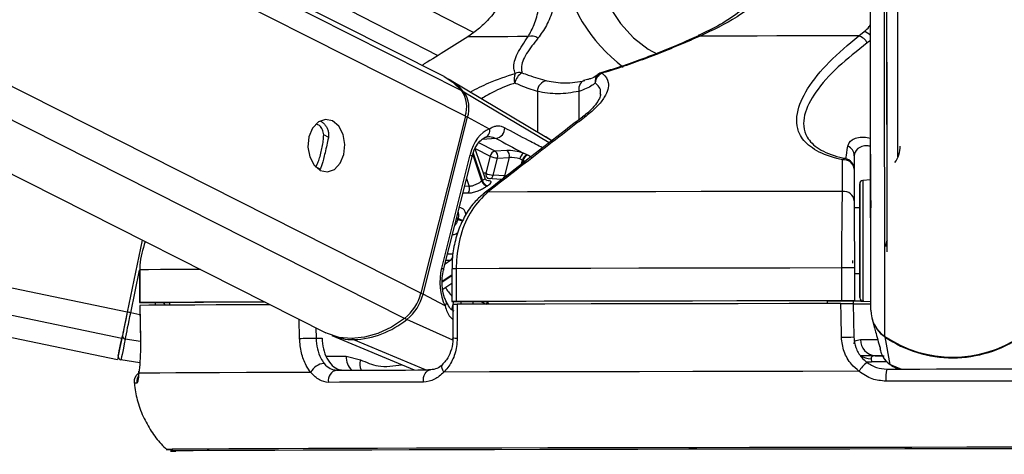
# Model space of a CAD drawing. Header units: millimetres. Extents: x 20 to 22981, y 40 to 19992.
# Tile 60 of 143: x 9338 to 9518, y 6420 to 6500. Entities that reach past the tile are written whole.
import ezdxf

# ---------------------------------------------------------------- set-up
doc = ezdxf.new("R2010")
doc.units = ezdxf.units.MM
doc.header["$LTSCALE"] = 2
doc.layers.add('COMPONENT_GEOMETRY', color=7, linetype='Continuous')
doc.styles.add('SLDTEXTSTYLE0', font='TXT', dxfattribs={"width": 0.75})
doc.dimstyles.new('SLDDIMSTYLE0', dxfattribs={"dimtxt": 100, "dimasz": 6.604, "dimexe": 0, "dimexo": 0.0625, "dimgap": 25, "dimtad": 0, "dimtih": 1, "dimtoh": 1, "dimdec": 0, "dimrnd": 1e-09, "dimzin": 12, "dimdsep": 46, "dimtxsty": 'SLDTEXTSTYLE0', "dimsah": 1, "dimcen": 0.09, "dimadec": 0, "dimazin": 3, "dimtfac": 1, "dimtdec": 0, "dimtofl": 0, "dimtmove": 0, "dimatfit": 3, "dimfxl": 1, "dimfrac": 2, "dimtolj": 1, "dimtzin": 12, "dimarcsym": 0})

# ---------------------------------------------------------------- blocks, each defined once
blk = doc.blocks.new('_D_5')
at = {"layer": 'COMPONENT_GEOMETRY', "color": 7}
for p, q in [((10396.87, 6612.47), (10396.87, 4529.82)), ((10196.8, 4509.51), (10166.33, 4509.51)), ((10166.33, 4509.51), (10166.33, 4350.76)), ((10596.94, 4509.51), (10627.41, 4509.51)), ((10627.41, 4509.51), (10627.41, 4350.76)), ((10166.33, 4350.76), (10196.8, 4350.76)), ((10627.41, 4350.76), (10596.94, 4350.76)), ((10396.87, 2118.49), (10396.87, 4201.14)), ((6979.83, 2118.49), (10403.22, 2118.49))]:
    blk.add_line(p, q, dxfattribs=at)
for points in [[(10396.87, 6612.47), (10395.85, 6605.86), (10397.88, 6605.86)], [(10396.87, 2118.49), (10397.88, 2125.1), (10395.85, 2125.1)]]:
    blk.add_solid(points, dxfattribs=at)
at = {"layer": 'COMPONENT_GEOMETRY', "color": 7, "char_height": 100, "attachment_point": 1, "style": 'SLDTEXTSTYLE0'}
for s, insert in [('7\'4.46"', (10196.8, 4479.66)), ('2247mm', (10124.09, 4330.05))]:
    blk.add_mtext(s, dxfattribs=dict(at, insert=insert))

msp = doc.modelspace()

# ---------------------------------------------------------------- linework, layer by layer
at = {"color": 7, "linetype": 'Continuous', "lineweight": 25}
for p, q in [((8513.58, 6612.47), (9355.99, 6437.49)), ((9057.09, 6612.47), (9394.08, 6442.36)), ((9415.7, 6489.2), (9171.49, 6612.47)), ((9182.22, 6612.47), (9414.56, 6493.07)), ((9493.63, 6480.13), (9493.46, 6603.42)), ((9496.66, 6457.15), (9496.48, 6586.14)), ((9496.63, 6480.15), (9496.48, 6586.14)), ((9498.63, 6474.52), (9498.49, 6582.48)), ((9421.11, 6497.24), (9419.99, 6496.46)), ((9462.16, 6496.68), (9462.15, 6496.68)), ((9491.45, 6496.65), (9492.43, 6497.43)), ((9434.16, 6478.22), (9416.69, 6488.63)), ((9441.86, 6488.65), (9441.18, 6488.46)), ((9419.56, 6481.98), (9411.43, 6449.63)), ((9411.83, 6449.42), (9419.96, 6481.77)), ((9423.97, 6479.62), (9419.96, 6481.77)), ((9493.67, 6446.52), (9493.63, 6480.13)), ((9423.16, 6470.61), (9421.35, 6476.01)), ((9427.15, 6475.7), (9425, 6475.6)), ((9430.86, 6474.9), (9430.16, 6475.21)), ((9420.41, 6474.93), (9415.21, 6454.21)), ((9415.57, 6453.85), (9420.78, 6474.56)), ((9424.1, 6474.66), (9423.31, 6471.53)), ((9424.64, 6471.2), (9425.43, 6474.32)), ((9425.43, 6474.32), (9427.58, 6474.42)), ((9427.58, 6474.42), (9426.73, 6471.04)), ((9429.53, 6474.15), (9430.02, 6473.96)), ((9490.63, 6474.75), (9490.65, 6465.2)), ((9490.64, 6472.25), (9490.64, 6466.46)), ((9426.21, 6470.39), (9423.52, 6470.58)), ((9426.73, 6471.04), (9424.64, 6471.2)), ((9493.64, 6470.31), (9492.21, 6470.23)), ((9491.65, 6465.2), (9490.65, 6465.2)), ((9490.65, 6465.2), (9490.65, 6465.2)), ((9360.52, 6459.31), (9357.78, 6446.15)), ((9360.52, 6459.31), (9357.78, 6446.15)), ((9360.02, 6453.88), (9360.03, 6447.88)), ((9360.02, 6453.88), (9360.04, 6453.88)), ((9360.04, 6453.88), (9360.05, 6447.88)), ((9417.11, 6454.09), (9417.12, 6448.09)), ((9417.11, 6454.09), (9417.11, 6454.09)), ((9417.9, 6454.09), (9417.91, 6448.09)), ((9488.4, 6448.23), (9488.39, 6454.23)), ((9490.66, 6454.23), (9490.67, 6448.23)), ((9490.66, 6453.2), (9491.66, 6453.2)), ((9415.42, 6450.33), (9417.12, 6451.47)), ((9415.85, 6447.27), (9411.83, 6449.42)), ((9417.71, 6448.09), (9423.7, 6448.09)), ((9423.7, 6448.1), (9423.71, 6447.6)), ((9485.67, 6448.2), (9490.67, 6448.21)), ((9485.67, 6448.21), (9485.67, 6447.72)), ((9490.45, 6448.21), (9490.46, 6447.71)), ((9490.67, 6448.19), (9490.45, 6448.19)), ((9490.67, 6448.21), (9490.67, 6448.23)), ((9490.67, 6448.21), (9490.67, 6448.19)), ((9490.67, 6448.21), (9490.67, 6448.18)), ((9490.67, 6448.18), (9490.67, 6448.19)), ((9492.24, 6448.17), (9493.67, 6448.1)), ((9360.06, 6447.38), (9360.16, 6441.21)), ((9360.09, 6447.38), (9360.08, 6447.38)), ((9362.03, 6447.88), (9365.51, 6447.88)), ((9365.51, 6447.89), (9365.51, 6447.42)), ((9417.29, 6447.59), (9417.29, 6441.45)), ((9423.71, 6447.6), (9422.51, 6447.6)), ((9490.46, 6447.73), (9490.58, 6441.62)), ((9493.89, 6444.93), (9494.34, 6443.26)), ((9494.34, 6443.26), (9494.53, 6442.57)), ((9360.18, 6441.21), (9360.16, 6441.21)), ((9392.27, 6441.41), (9393.37, 6441.41)), ((9395.13, 6441.9), (9410.21, 6435.57)), ((9417.29, 6441.45), (9417.29, 6441.45)), ((9497.19, 6436.57), (9496.27, 6441.6)), ((9495.25, 6439.89), (9495.27, 6439.82)), ((9495.33, 6439.49), (9495.43, 6439.11)), ((9360.07, 6436.87), (9356.61, 6437.4)), ((9397.76, 6438.07), (9400.39, 6437.43)), ((9493.75, 6437.63), (9493.82, 6437.04)), ((9494.49, 6438.18), (9496.09, 6438.18)), ((9497.42, 6436.46), (9497.84, 6436.15))]:
    msp.add_line(p, q, dxfattribs=at)
at = {"color": 8, "linetype": 'Continuous', "lineweight": 25}
for p, q in [((9356.78, 6441.33), (8532.84, 6612.47)), ((9357.78, 6446.15), (8557.07, 6612.47)), ((9408.45, 6444.99), (9076.67, 6612.47)), ((9411.43, 6449.63), (9088.85, 6612.47)), ((9419.56, 6481.98), (9161.06, 6612.47)), ((9418.91, 6486.62), (9169.58, 6612.47)), ((9196.94, 6612.47), (9421.1, 6497.27)), ((9493.67, 6446.52), (9493.46, 6603.42)), ((9496.25, 6441.7), (9496.05, 6587.82)), ((9493.61, 6495.82), (9493.02, 6495.35)), ((9434.91, 6477.12), (9419.31, 6486.38)), ((9432.73, 6486.48), (9432.74, 6479.07)), ((9440.32, 6486.5), (9440.33, 6481.3)), ((9394.6, 6478.06), (9393.67, 6478.54)), ((9425, 6475.6), (9422.03, 6477.1)), ((9425.18, 6477.9), (9422.61, 6477.72)), ((9435.36, 6477.46), (9434.15, 6478.2)), ((9420.99, 6475.23), (9422.69, 6470.17)), ((9421.36, 6476.04), (9424.1, 6474.66)), ((9422.57, 6470.09), (9420.92, 6475.01)), ((9429.82, 6473.19), (9430.02, 6473.96)), ((9430.14, 6473.9), (9430, 6473.32)), ((9393, 6472.28), (9392.2, 6472.69)), ((9419.78, 6470.6), (9420.28, 6469.14)), ((9420.28, 6469.14), (9419.42, 6469.15)), ((9418.17, 6463.1), (9417.93, 6463.23)), ((9417.97, 6463.4), (9418.22, 6463.28)), ((9416.88, 6455.63), (9415.85, 6454.93)), ((9416.03, 6455.66), (9416.88, 6455.63)), ((9417.27, 6456.74), (9416.31, 6456.77)), ((9358.4, 6446.02), (9360.02, 6453.81)), ((9415.35, 6451.8), (9417.11, 6452.99)), ((9417.11, 6452.78), (9415.35, 6451.6)), ((9417.42, 6448.09), (9417.05, 6446.61)), ((9418.72, 6447.59), (9418.84, 6448.09)), ((9420.96, 6448.09), (9420.84, 6447.6)), ((9364.46, 6447.88), (9364.65, 6447.41)), ((9360.09, 6445.67), (9358.4, 6446.02)), ((9389.27, 6441.34), (9389.18, 6444.84)), ((9417.25, 6441.02), (9408.86, 6444.81)), ((9392.23, 6443.3), (9392.27, 6441.41)), ((9360.18, 6440.77), (9357.41, 6441.23)), ((9412.27, 6435.57), (9399.17, 6441.11)), ((9394.14, 6438.07), (9397.76, 6438.07)), ((9496.62, 6437.04), (9493.82, 6437.04)), ((9497.19, 6436.57), (9499.28, 6435.74)), ((9497.87, 6436.23), (9497.19, 6436.57)), ((9364.9, 6421.05), (9364.9, 6421.05))]:
    msp.add_line(p, q, dxfattribs=at)
at = {"color": 8, "linetype": 'Continuous', "lineweight": 25, "flags": 128}
for points in [[(9441.97, 6518), (9442.22, 6513.72), (9442.97, 6509.56), (9444.2, 6505.63), (9445.86, 6502.04), (9447.92, 6498.89), (9450.32, 6496.26), (9453, 6494.22), (9454.67, 6493.33)], [(9444.55, 6489.98), (9444.53, 6489.97), (9444.52, 6489.95), (9444.51, 6489.91), (9444.51, 6489.87), (9444.51, 6489.81)], [(9420.41, 6474.93), (9420.58, 6474.83), (9420.7, 6474.74), (9420.76, 6474.65), (9420.78, 6474.58), (9420.78, 6474.56)], [(9423.31, 6471.53), (9422.98, 6471.57), (9422.84, 6471.58)], [(9492.21, 6470.23), (9492.21, 6470.22), (9492.21, 6469.69), (9492.21, 6468.44), (9492.21, 6466.57), (9492.22, 6464.19), (9492.22, 6461.47)], [(9492.22, 6461.47), (9492.22, 6458.6), (9492.23, 6455.77), (9492.23, 6453.18), (9492.23, 6450.99), (9492.24, 6449.37), (9492.24, 6448.41), (9492.24, 6448.17)], [(9371.13, 6453.95), (9370.08, 6453.94), (9366.68, 6453.93), (9363.86, 6453.91), (9361.65, 6453.9), (9360.04, 6453.88)], [(9415.21, 6454.21), (9415.37, 6454.11), (9415.49, 6454.02), (9415.56, 6453.93), (9415.58, 6453.86), (9415.57, 6453.84)], [(9415.85, 6447.27), (9415.99, 6447.45), (9416.08, 6447.63), (9416.13, 6447.79), (9416.12, 6447.94), (9416.1, 6448.01)], [(9491.79, 6441.12), (9492.67, 6441.12), (9493.77, 6441.12), (9494.9, 6441.12)], [(9496.29, 6441.68), (9496.27, 6441.63), (9496.27, 6441.6)], [(9415.62, 6435.19), (9415.45, 6435.51), (9415.34, 6435.83), (9415.29, 6436.12), (9415.31, 6436.37), (9415.4, 6436.57), (9415.48, 6436.67)], [(9492.72, 6437.14), (9493.21, 6437.05), (9493.82, 6437.04)]]:
    msp.add_lwpolyline(points, dxfattribs=at)
at = {"color": 7, "linetype": 'Continuous', "lineweight": 25, "flags": 128}
for points in [[(9431.03, 6496.51), (9429.11, 6496.51), (9427.34, 6496.5), (9425.72, 6496.49), (9424.26, 6496.49), (9422.95, 6496.48), (9421.8, 6496.47), (9420.81, 6496.47), (9419.99, 6496.46)], [(9491.45, 6496.65), (9487.64, 6496.65), (9483.87, 6496.64), (9480.15, 6496.63), (9476.48, 6496.63), (9472.87, 6496.62), (9469.33, 6496.61), (9465.86, 6496.6), (9462.46, 6496.6)], [(9415.7, 6489.2), (9417.29, 6488.19), (9418.91, 6486.62)], [(9441.42, 6488.47), (9441.16, 6488.44), (9440.92, 6488.33), (9440.71, 6488.14), (9440.54, 6487.9), (9440.41, 6487.6), (9440.33, 6487.26), (9440.3, 6486.89), (9440.32, 6486.5)], [(9395.31, 6481.09), (9394, 6481.37), (9392.71, 6480.91), (9391.65, 6479.79), (9390.97, 6478.19), (9390.78, 6476.33), (9391.11, 6474.52), (9391.9, 6473.01), (9393.04, 6472.05), (9394.35, 6471.78), (9395.63, 6472.23), (9396.69, 6473.35), (9397.37, 6474.96), (9397.56, 6476.81), (9397.24, 6478.63), (9396.44, 6480.13), (9395.31, 6481.09)], [(9430.02, 6473.96), (9430.11, 6473.91), (9430.14, 6473.9)], [(9430.98, 6474.83), (9430.95, 6474.85), (9430.86, 6474.9)], [(9493.63, 6474.61), (9493.63, 6474.63), (9493.63, 6473.94), (9493.64, 6472.63), (9493.64, 6470.91), (9493.64, 6469.03), (9493.64, 6467.29), (9493.65, 6465.96), (9493.65, 6465.22), (9493.65, 6465.2), (9493.65, 6465.9), (9493.64, 6467.21), (9493.64, 6468.93), (9493.64, 6470.8), (9493.64, 6472.54), (9493.63, 6473.88), (9493.63, 6474.61)], [(9488.5, 6468.21), (9479.78, 6468.2), (9471.16, 6468.18), (9462.69, 6468.17), (9454.4, 6468.15), (9446.32, 6468.14), (9438.48, 6468.12), (9430.92, 6468.11), (9423.67, 6468.09)], [(9491.65, 6461.35), (9491.65, 6463.92), (9491.65, 6466.17), (9491.64, 6467.94), (9491.64, 6469.12), (9491.64, 6469.62), (9491.64, 6469.41), (9491.64, 6468.51), (9491.64, 6466.97), (9491.65, 6465.2)], [(9491.65, 6465.2), (9491.65, 6465.53), (9491.65, 6465.8), (9491.65, 6465.35), (9491.65, 6464.24), (9491.65, 6462.59), (9491.65, 6460.56)], [(9491.66, 6453.2), (9491.66, 6452.24), (9491.67, 6450.47), (9491.67, 6449.29), (9491.67, 6448.79), (9491.67, 6449), (9491.67, 6449.9), (9491.67, 6451.44), (9491.66, 6453.5), (9491.66, 6455.96), (9491.66, 6458.64), (9491.65, 6461.35)], [(9491.65, 6460.56), (9491.66, 6458.39), (9491.66, 6456.31), (9491.66, 6454.54), (9491.66, 6453.28), (9491.66, 6452.65), (9491.66, 6452.74), (9491.66, 6453.2)], [(9490.31, 6455.61), (9490.31, 6455.61), (9490.31, 6455.6), (9490.31, 6455.57), (9490.31, 6455.52), (9490.31, 6455.46), (9490.32, 6455.39), (9490.32, 6455.31), (9490.32, 6455.22), (9490.32, 6455.12)], [(9488.39, 6454.23), (9478.88, 6454.21), (9469.5, 6454.2), (9460.28, 6454.18), (9451.26, 6454.16), (9442.47, 6454.15), (9433.96, 6454.13), (9425.76, 6454.11), (9417.9, 6454.09)], [(9417.91, 6448.09), (9417.6, 6448.09), (9417.36, 6448.09), (9417.2, 6448.09), (9417.12, 6448.09), (9417.14, 6448.09), (9417.25, 6448.09), (9417.44, 6448.09), (9417.71, 6448.09)], [(9488.4, 6448.23), (9478.89, 6448.21), (9469.51, 6448.2), (9460.29, 6448.18), (9451.27, 6448.16), (9442.48, 6448.15), (9433.97, 6448.13), (9425.77, 6448.11), (9417.91, 6448.09)], [(9485.67, 6448.21), (9477.36, 6448.2), (9469.16, 6448.19), (9461.09, 6448.17), (9453.18, 6448.16), (9445.46, 6448.14), (9437.96, 6448.13), (9430.7, 6448.11), (9423.7, 6448.1)], [(9492.37, 6448.17), (9490.97, 6448.17), (9490.45, 6448.17)], [(9360.05, 6447.88), (9360.03, 6447.88), (9360.11, 6447.88), (9360.28, 6447.88), (9360.52, 6447.88), (9360.83, 6447.88), (9361.2, 6447.88), (9361.6, 6447.88), (9362.03, 6447.88)], [(9382.92, 6447.99), (9378.59, 6447.98), (9374.06, 6447.96), (9370.09, 6447.94), (9366.69, 6447.93), (9363.87, 6447.91), (9361.65, 6447.9), (9360.05, 6447.88)], [(9383.91, 6447.5), (9383.57, 6447.5), (9378.54, 6447.48), (9374.04, 6447.46), (9370.09, 6447.44), (9366.7, 6447.43), (9363.9, 6447.41), (9361.69, 6447.4), (9360.08, 6447.38)], [(9360.08, 6447.38), (9360.14, 6443.38), (9360.18, 6441.21)], [(9382.95, 6447.98), (9382.08, 6447.98), (9378.17, 6447.96), (9374.71, 6447.95), (9371.7, 6447.93), (9369.16, 6447.92), (9367.09, 6447.9), (9365.51, 6447.89)], [(9488.19, 6447.73), (9478.74, 6447.71), (9469.41, 6447.69), (9460.24, 6447.68), (9451.27, 6447.66), (9442.53, 6447.65), (9434.07, 6447.63), (9425.9, 6447.61), (9418.08, 6447.59)], [(9418.08, 6447.59), (9418.08, 6443.59), (9418.08, 6441.42)], [(9488.3, 6441.55), (9488.23, 6445.55), (9488.19, 6447.73)], [(9357.78, 6446.15), (9357.64, 6445.45), (9357.49, 6444.75), (9357.35, 6444.08), (9357.22, 6443.43), (9357.09, 6442.83), (9356.98, 6442.27), (9356.87, 6441.77), (9356.78, 6441.33)], [(9357.78, 6446.15), (9357.65, 6445.52), (9357.52, 6444.9), (9357.4, 6444.3), (9357.28, 6443.72), (9357.17, 6443.18), (9357.06, 6442.68), (9356.97, 6442.23), (9356.89, 6441.84)], [(9357.41, 6441.23), (9357.5, 6441.66), (9357.6, 6442.16), (9357.72, 6442.72), (9357.84, 6443.32), (9357.97, 6443.96), (9358.11, 6444.63), (9358.26, 6445.32), (9358.4, 6446.02)], [(9408.45, 6444.99), (9406.04, 6443.41), (9403.58, 6442.25), (9401.13, 6441.54), (9398.74, 6441.3), (9396.47, 6441.53), (9394.37, 6442.22), (9394.08, 6442.36)], [(9356.78, 6441.33), (9356.44, 6439.68), (9356.19, 6438.48), (9356.04, 6437.74), (9355.99, 6437.49), (9355.99, 6437.49)], [(9356.12, 6438.11), (9356.13, 6438.17), (9356.17, 6438.35), (9356.23, 6438.65), (9356.31, 6439.07), (9356.42, 6439.6), (9356.56, 6440.24), (9356.71, 6440.99), (9356.89, 6441.84)], [(9357.41, 6441.23), (9357.22, 6440.35), (9357.07, 6439.58), (9356.93, 6438.92), (9356.82, 6438.38), (9356.73, 6437.95), (9356.66, 6437.65), (9356.63, 6437.46), (9356.61, 6437.4)], [(9389.27, 6441.34), (9389.56, 6441.35), (9389.91, 6441.36), (9390.3, 6441.37), (9390.72, 6441.38), (9391.15, 6441.39), (9391.56, 6441.4), (9391.94, 6441.41), (9392.27, 6441.41)], [(9495.7, 6438.17), (9493.71, 6438.17), (9491.72, 6438.17)], [(9396.05, 6435.53), (9398.04, 6435.54), (9400.07, 6435.54), (9402.14, 6435.55), (9404.26, 6435.55), (9406.42, 6435.56), (9408.63, 6435.56), (9410.88, 6435.57), (9413.17, 6435.58)], [(9411.89, 6433.36), (9411.89, 6433.78), (9411.94, 6434.19), (9412.05, 6434.57), (9412.21, 6434.91), (9412.41, 6435.19), (9412.64, 6435.4), (9412.9, 6435.53), (9413.17, 6435.58)], [(9496.58, 6435.73), (9499.6, 6435.74), (9502.63, 6435.74), (9505.66, 6435.75), (9508.69, 6435.75), (9511.72, 6435.76), (9514.74, 6435.76), (9517.77, 6435.76), (9520.79, 6435.77)], [(9359.89, 6434.98), (9359.9, 6435.3), (9359.9, 6435.33)], [(9391.33, 6435.12), (9385.15, 6435.1), (9379.57, 6435.08), (9374.62, 6435.06), (9370.3, 6435.04), (9366.66, 6435.03), (9363.7, 6435.01), (9361.44, 6434.99), (9359.89, 6434.98)], [(9491.51, 6435.33), (9481.23, 6435.31), (9471.08, 6435.3), (9461.11, 6435.28), (9451.37, 6435.26), (9441.9, 6435.24), (9432.76, 6435.22), (9423.99, 6435.21), (9415.62, 6435.19)], [(9411.89, 6433.36), (9409.57, 6433.35), (9407.29, 6433.35), (9405.05, 6433.34), (9402.86, 6433.34), (9400.71, 6433.33), (9398.61, 6433.32), (9396.55, 6433.32), (9394.54, 6433.31)], [(9520.96, 6433.55), (9517.89, 6433.55), (9514.83, 6433.55), (9511.76, 6433.54), (9508.69, 6433.54), (9505.62, 6433.53), (9502.55, 6433.53), (9499.48, 6433.53), (9496.42, 6433.52)], [(9521.24, 6421.45), (9511.22, 6421.44), (9501.18, 6421.42), (9491.18, 6421.41), (9481.27, 6421.39), (9471.49, 6421.38), (9461.89, 6421.36), (9452.52, 6421.34), (9443.42, 6421.32), (9434.64, 6421.31), (9426.22, 6421.29), (9418.2, 6421.27), (9410.63, 6421.25), (9403.53, 6421.23), (9396.95, 6421.21), (9390.91, 6421.19), (9385.44, 6421.17), (9380.57, 6421.16), (9376.33, 6421.14), (9372.73, 6421.12), (9369.8, 6421.1), (9367.54, 6421.09), (9365.97, 6421.07), (9365.1, 6421.06), (9364.9, 6421.05)], [(9520.06, 6421.16), (9509.97, 6421.15), (9499.87, 6421.13), (9489.82, 6421.12), (9479.86, 6421.1), (9470.04, 6421.09), (9460.42, 6421.07), (9451.04, 6421.05), (9441.94, 6421.03), (9433.18, 6421.01), (9424.79, 6421), (9416.83, 6420.98), (9409.32, 6420.96), (9402.3, 6420.94), (9395.82, 6420.92), (9389.89, 6420.9), (9384.56, 6420.88), (9379.85, 6420.86), (9375.78, 6420.85), (9372.37, 6420.83), (9369.64, 6420.81), (9367.61, 6420.8), (9366.27, 6420.78), (9365.65, 6420.77), (9365.74, 6420.75), (9366.54, 6420.74), (9366.63, 6420.74)], [(9520.05, 6421.16), (9509.97, 6421.15), (9499.88, 6421.13), (9489.84, 6421.12), (9479.9, 6421.1), (9470.09, 6421.09), (9460.48, 6421.07), (9451.11, 6421.05), (9442.03, 6421.03), (9433.28, 6421.01), (9424.9, 6421), (9416.94, 6420.98), (9409.44, 6420.96), (9402.44, 6420.94), (9395.96, 6420.92), (9390.04, 6420.9), (9384.72, 6420.88), (9380.01, 6420.86), (9375.95, 6420.85), (9372.54, 6420.83), (9369.82, 6420.81), (9367.78, 6420.8), (9366.45, 6420.78), (9365.83, 6420.77), (9365.92, 6420.75), (9366.59, 6420.74)]]:
    msp.add_lwpolyline(points, dxfattribs=at)
at = {"color": 8, "linetype": 'Continuous', "lineweight": 25}
for centre, radius, start, end in [((9465.68, 6514.1), 28.87, 188.6971, 233.3065), ((9462.23, 6496.35), 0.341, 47.3481, 101.9916), ((9491.7, 6494.94), 2.59, 42.5844, 73.6883), ((9444.92, 6488.34), 1.66, 132.0225, 189.7872), ((9419.1, 6486), 0.431, 61.0755, 96.5175), ((9419.1, 6480.05), 1.93, 63.5643, 76.6645), ((9441.51, 6481.09), 0.906, 81.9422, 126.473), ((9424.18, 6471.36), 0.885, 168.8551, 244.7425), ((9423.8, 6471.36), 0.864, 287.5901, 348.7801), ((9425.87, 6471.21), 0.874, 289.5141, 348.6129), ((9423.56, 6467.2), 0.896, 83.0214, 127.192), ((9419.69, 6466.42), 3.64, 245.3611, 260.679), ((9419.74, 6466.44), 3.51, 244.3091, 260.7781), ((9502.42, 6457.14), 6.16, 159.2997, 169.7116), ((9417.89, 6359.97), 94.12, 89.9919, 90.4727), ((9425.18, 6456.57), 11, 212.5266, 222.8674), ((9410.97, 6447.7), 1.93, 63.5647, 76.671), ((9424.83, 6447.21), 1.49, 143.6563, 165.3801), ((9424.96, 6447.16), 1.49, 147.865, 162.9426), ((9409.3, 6445.67), 0.966, 218.3745, 242.9353), ((9399.35, 6441.52), 0.448, 209.7581, 245.1635), ((9417.89, 6446.17), 4.76, 262.6989, 272.2487), ((9401.05, 6437.95), 3.29, 177.9227, 227.0334), ((9403.25, 6436.64), 2.97, 164.5305, 201.6725), ((9493.58, 6440.76), 3.13, 233.7628, 273.0369), ((9361.52, 6433.37), 2.01, 154.5421, 186.2768), ((9359.41, 6429), 4.15, 88.4762, 95.4366)]:
    msp.add_arc(centre, radius, start, end, dxfattribs=at)
at = {"color": 7, "linetype": 'Continuous', "lineweight": 25}
for centre, radius, start, end in [((9431.64, 6494.55), 2.05, 54.3177, 107.1937), ((9490.73, 6494.19), 2.56, 26.7968, 73.7869), ((9431.07, 6488.83), 2.59, 158.834, 198.2943), ((9431.47, 6487.44), 2.92, 122.5021, 168.4669), ((9429.48, 6487.87), 2.07, 78.2048, 113.4864), ((9445.48, 6487.83), 2.21, 116.1329, 173.973), ((9445.11, 6488.06), 2, 106.4418, 130.8408), ((9411.52, 6479.99), 10.07, 39.354, 60.4397), ((9434.75, 6486.45), 2.03, 98.7792, 179.1879), ((9414.51, 6483.63), 5.31, 341.8809, 34.1768), ((9414.94, 6483.41), 5.28, 341.8809, 34.1768), ((9422.83, 6479.26), 1.2, 283.8261, 17.5992), ((9424.81, 6479.8), 1.94, 281.0037, 1.4901), ((9425.26, 6474.44), 1.19, 102.7299, 169.4944), ((9424.27, 6474.64), 1.21, 344.6432, 52.5288), ((9426.42, 6474.74), 1.21, 344.6432, 52.5288), ((9431.09, 6473.93), 1.58, 125.9891, 171.9367), ((9488.73, 6474.72), 1.91, 0.7733, 68.156), ((9493.82, 6476.51), 5.21, 324.3147, 0.0218), ((9425.61, 6477.87), 3.55, 244.7707, 267.1395), ((9431.22, 6473.72), 1.23, 107.1611, 168.9345), ((9431.34, 6473.66), 1.23, 107.3604, 168.9118), ((9488.99, 6473.5), 0.709, 86.81, 135.299), ((9488.73, 6472.11), 1.91, 4.388, 97.4098), ((9488.64, 6472.25), 2, 0.0913, 78.7209), ((9424.82, 6474.74), 3.55, 244.7707, 267.1395), ((9427.01, 6463.61), 7.86, 123.3249, 124.3543), ((9423.8, 6470.46), 1.28, 196.3295, 258.6086), ((9423.91, 6470.51), 1.27, 195.5171, 258.4523), ((9492.24, 6469.63), 0.6, 93.077, 180.077), ((9418.98, 6468.73), 1.36, 324.1891, 17.5508), ((9427.62, 6463.24), 7.22, 123.3249, 124.3543), ((9488.74, 6466.32), 1.91, 4.3756, 97.132), ((9433.56, 6459.33), 15.84, 165.5755, 166.2207), ((9416.08, 6456.53), 1.21, 311.7139, 9.7357), ((9489.6, 6014.51), 439.72, 89.8619, 90.1577), ((9403.16, 6451.67), 8.52, 308.3711, 346.1743), ((9403.6, 6451.45), 8.47, 308.3711, 346.1743), ((9489.61, 6008.51), 439.72, 89.8619, 90.1577), ((9491.97, 6588.48), 140.3, 269.4695, 270.0942), ((9492.27, 6448.77), 0.6, 180.077, 267.077), ((9492.86, 6824.02), 376.34, 269.6347, 270.1233), ((9499.51, 6446.55), 5.84, 180.2697, 236.0602), ((9333.45, 6326.72), 121.89, 78.1892, 78.4859), ((9398.42, 6457.65), 16.55, 272.5799, 309.1049), ((9499.54, 6446.44), 5.84, 194.9295, 235.9582), ((9357.45, 6441.79), 0.56, 174.8312, 265.9228), ((9399.06, 6451.4), 10.28, 247.5116, 270.5684), ((9488.12, 6484.22), 42.67, 270.2445, 273.296), ((9494.64, 6441.03), 2.85, 178.1586, 267.0334), ((9508.65, 6460.03), 22.13, 235.9097, 304.2443), ((9508.63, 6459.85), 22.05, 235.8806, 270.1271), ((9508.67, 6459.85), 22.05, 270.0269, 304.2735), ((9356.71, 6437.99), 0.6, 168.266, 261.266), ((9393.86, 6433.96), 2.79, 92.4204, 155.4394), ((9396.37, 6433.69), 1.87, 99.6963, 191.6624), ((9497.34, 6431.61), 6.92, 129.4614, 147.513), ((9503.5, 6434.12), 7.1, 166.8745, 184.8602), ((9365.86, 6440.16), 19.14, 267.1038, 270.6946)]:
    msp.add_arc(centre, radius, start, end, dxfattribs=at)
for centre, major_axis, ratio, start_param, end_param in [((9425.06, 6472.45), (0.15, 7.38), 0.67204, 0.250533, 1.241199), ((9428.91, 6474.75), (2.74, -0.58), 0.275806, 1.154067, 2.323761), ((9428.71, 6473.81), (1.77, -0.33), 0.295802, 1.146889, 2.316582), ((9419.86, 6451.73), (0.15, 7.38), 0.67204, 1.241199, 2.231865)]:
    msp.add_ellipse(centre, major_axis=major_axis, ratio=ratio, start_param=start_param, end_param=end_param, dxfattribs=at)
at = {"color": 8, "linetype": 'Continuous', "lineweight": 25}
msp.add_ellipse((9369.87, 6449.95), major_axis=(-4.84, 5.57), ratio=0.999929, start_param=1.139058, end_param=1.206967, dxfattribs=at)
at = {"color": 7, "linetype": 'Continuous', "lineweight": 25}
for points, knots in [([(9429.35, 6511.77), (9428.99, 6509.97), (9428.19, 6506.08), (9425.66, 6501.78), (9423.17, 6498.91), (9421.79, 6497.79), (9421.11, 6497.24)], [0, 0, 0, 0, 0.301539, 0.649276, 0.826766, 1, 1, 1, 1]), ([(9431.03, 6496.51), (9431.42, 6497.22), (9432.21, 6498.65), (9432.94, 6501.27), (9433.48, 6504.11), (9433.83, 6506.79), (9433.93, 6508.78), (9433.97, 6509.61)], [0, 0, 0, 0, 0.245373, 0.495297, 0.678097, 0.864612, 1, 1, 1, 1]), ([(9437.14, 6509.73), (9437.06, 6508.87), (9436.87, 6506.85), (9436.33, 6504.08), (9435.51, 6501.16), (9434.43, 6498.42), (9433.37, 6496.96), (9432.83, 6496.22)], [0, 0, 0, 0, 0.135243, 0.316731, 0.502899, 0.748887, 1, 1, 1, 1]), ([(9477.42, 6510.16), (9477.11, 6509.5), (9476.34, 6507.87), (9474.51, 6505.47), (9471.99, 6502.86), (9468.83, 6500.37), (9465.49, 6498.23), (9463.15, 6497.19), (9462.14, 6496.73)], [0, 0, 0, 0, 0.102179, 0.255592, 0.427605, 0.620658, 0.834549, 1, 1, 1, 1]), ([(9478.56, 6509.73), (9477.81, 6508.5), (9476.26, 6505.96), (9472.98, 6502.82), (9468.46, 6499.43), (9464.77, 6497.69), (9462.46, 6496.6)], [0, 0, 0, 0, 0.202402, 0.415938, 0.635024, 1, 1, 1, 1]), ([(9462.15, 6496.67), (9461.6, 6496.42), (9459.5, 6495.47), (9455.96, 6493.96), (9452.88, 6492.79), (9451.45, 6492.25)], [0, 0, 0, 0, 0.162349, 0.610529, 1, 1, 1, 1]), ([(9419.99, 6496.46), (9418.7, 6495.65), (9416.12, 6494.03), (9413.32, 6492.28), (9411.76, 6491.34), (9411.63, 6491.25)], [0, 0, 0, 0, 0.4757629, 0.9534242, 1, 1, 1, 1]), ([(9428.66, 6489.77), (9428.57, 6490.08), (9428.25, 6491.15), (9428.91, 6493.41), (9430.31, 6495.47), (9431.03, 6496.51)], [0, 0, 0, 0, 0.163716, 0.575625, 1, 1, 1, 1]), ([(9432.83, 6496.22), (9432.08, 6495.27), (9430.55, 6493.35), (9429.67, 6491.23), (9429.85, 6490.18), (9429.91, 6489.9)], [0, 0, 0, 0, 0.414625, 0.838122, 1, 1, 1, 1]), ([(9462.46, 6496.6), (9461.28, 6496.08), (9458.92, 6495.05), (9455.24, 6493.55), (9451.45, 6492.1), (9447.85, 6490.83), (9445.52, 6490.12), (9444.51, 6489.81)], [0, 0, 0, 0, 0.206298, 0.413382, 0.623939, 0.836399, 1, 1, 1, 1]), ([(9488.49, 6474), (9488.13, 6474.08), (9486.15, 6474.54), (9483.09, 6475.79), (9480.87, 6477.95), (9480.06, 6480.23), (9480.17, 6483.19), (9481.96, 6487.14), (9485.85, 6491.95), (9489.57, 6495.07), (9491.45, 6496.65)], [0, 0, 0, 0, 0.0240245, 0.1346376, 0.2445094, 0.3326295, 0.4239819, 0.6010944, 0.7982532, 1, 1, 1, 1]), ([(9493.02, 6495.35), (9491.18, 6493.91), (9487.47, 6491.02), (9483.48, 6486.56), (9481.54, 6482.86), (9481.27, 6480.1), (9481.9, 6477.96), (9483.93, 6475.9), (9486.82, 6474.73), (9488.69, 6474.29), (9489.03, 6474.21)], [0, 0, 0, 0, 0.200857, 0.405166, 0.583295, 0.670995, 0.761395, 0.868867, 0.976541, 1, 1, 1, 1]), ([(9451.45, 6492.25), (9451.44, 6492.25), (9450.15, 6491.75), (9447.83, 6490.96), (9445.53, 6490.27), (9444.55, 6489.98)], [0, 0, 0, 0, 0.0019831, 0.5767921, 1, 1, 1, 1]), ([(9429.91, 6489.9), (9430.29, 6489.75), (9431.97, 6489.15), (9433.37, 6488.75), (9434.44, 6488.45)], [0, 0, 0, 0, 0.231591, 1, 1, 1, 1]), ([(9444.51, 6489.81), (9444.56, 6489.77), (9445.23, 6489.34), (9446.02, 6488.03), (9445.38, 6485.86), (9443.72, 6483.72), (9442.33, 6482.56), (9441.64, 6481.98)], [0, 0, 0, 0, 0.024281, 0.282768, 0.612987, 0.806483, 1, 1, 1, 1]), ([(9443.74, 6489.56), (9443.66, 6489.49), (9443.42, 6489.25), (9442.77, 6488.89), (9442.05, 6488.7), (9441.86, 6488.65)], [0, 0, 0, 0, 0.260413, 0.804878, 1, 1, 1, 1]), ([(9432.73, 6486.48), (9431.74, 6486.8), (9430.47, 6487.22), (9428.96, 6487.87), (9428.62, 6488.02)], [0, 0, 0, 0, 0.768074, 1, 1, 1, 1]), ([(9434.44, 6488.45), (9435.54, 6488.25), (9437.77, 6487.85), (9440.19, 6488.26), (9441.42, 6488.47)], [0, 0, 0, 0, 0.492367, 1, 1, 1, 1]), ([(9443.28, 6488.06), (9443.12, 6487.91), (9442.42, 6487.25), (9441.23, 6486.83), (9440.32, 6486.5)], [0, 0, 0, 0, 0.231926, 1, 1, 1, 1]), ([(9440.32, 6486.5), (9439.02, 6486.28), (9436.39, 6485.84), (9433.96, 6486.26), (9432.73, 6486.48)], [0, 0, 0, 0, 0.492725, 1, 1, 1, 1]), ([(9444.27, 6485.97), (9444.27, 6485.87), (9444.27, 6485.63), (9443.85, 6484.68), (9442.84, 6483.45), (9441.84, 6482.45), (9441.07, 6481.91), (9440.95, 6481.82)], [0, 0, 0, 0, 0.189135, 0.440708, 0.693317, 0.949531, 1, 1, 1, 1]), ([(9393.67, 6478.54), (9393.62, 6478.86), (9393.53, 6479.52), (9393.01, 6480.24), (9392.53, 6480.44), (9392.34, 6480.53)], [0, 0, 0, 0, 0.375658, 0.75083, 1, 1, 1, 1]), ([(9393.1, 6481.04), (9393.19, 6481), (9393.45, 6480.87), (9393.81, 6480.53), (9394.19, 6480.04), (9394.45, 6479.47), (9394.58, 6478.85), (9394.58, 6478.35), (9394.53, 6478.06), (9394.52, 6477.98)], [0, 0, 0, 0, 0.08421, 0.258333, 0.429078, 0.605154, 0.769021, 0.938365, 1, 1, 1, 1]), ([(9440.98, 6481.81), (9436.79, 6478.58), (9430.8, 6473.96), (9424.82, 6469.3), (9423.03, 6467.91)], [0, 0, 0, 0, 0.700008, 1, 1, 1, 1]), ([(9441.64, 6481.98), (9440.81, 6481.34), (9436.67, 6478.15), (9430.68, 6473.52), (9425.52, 6469.53), (9423.67, 6468.09)], [0, 0, 0, 0, 0.138099, 0.690493, 1, 1, 1, 1]), ([(9426.74, 6479.85), (9426.55, 6479.94), (9426.15, 6480.12), (9425.64, 6480.18), (9425.12, 6480.13), (9424.6, 6479.98), (9424.18, 6479.74), (9423.97, 6479.62)], [0, 0, 0, 0, 0.205784, 0.418257, 0.553993, 0.774326, 1, 1, 1, 1]), ([(9392.2, 6472.69), (9392.33, 6472.9), (9392.59, 6473.29), (9392.93, 6474.3), (9393.23, 6475.44), (9393.48, 6476.62), (9393.63, 6477.67), (9393.66, 6478.26), (9393.67, 6478.54)], [0, 0, 0, 0, 0.204636, 0.376335, 0.548834, 0.703363, 0.864285, 1, 1, 1, 1]), ([(9394.52, 6477.98), (9394.43, 6477.56), (9394.26, 6476.72), (9393.93, 6475.33), (9393.62, 6474.12), (9393.36, 6473.19), (9393.23, 6472.77), (9393.16, 6472.56)], [0, 0, 0, 0, 0.222076, 0.445772, 0.640142, 0.821651, 1, 1, 1, 1]), ([(9420.78, 6474.56), (9420.86, 6474.85), (9421.11, 6475.71), (9421.75, 6476.91), (9422.59, 6477.8), (9423.11, 6478.04), (9423.33, 6478.14)], [0, 0, 0, 0, 0.156397, 0.463095, 0.767226, 1, 1, 1, 1]), ([(9423.12, 6478.1), (9423.42, 6478.18), (9424.11, 6478.37), (9424.79, 6478.07), (9425.18, 6477.9)], [0, 0, 0, 0, 0.429774, 1, 1, 1, 1]), ([(9425.18, 6477.9), (9426.77, 6477.04), (9428.44, 6476.14), (9430.1, 6475.24), (9430.16, 6475.21)], [0, 0, 0, 0, 0.961066, 1, 1, 1, 1]), ([(9435.32, 6477.43), (9434.97, 6477.7), (9434.62, 6477.97), (9434.22, 6478.18), (9434.21, 6478.19)], [0, 0, 0, 0, 0.969553, 1, 1, 1, 1]), ([(9489.03, 6474.21), (9489.07, 6474.27), (9489.21, 6474.5), (9489.34, 6475.65), (9489.44, 6476.49)], [0, 0, 0, 0, 0.275157, 1, 1, 1, 1]), ([(9430.14, 6473.9), (9430.26, 6473.83), (9430.43, 6473.73), (9430.51, 6473.63), (9430.54, 6473.6)], [0, 0, 0, 0, 0.718824, 1, 1, 1, 1]), ([(9431.67, 6474.39), (9431.62, 6474.43), (9431.43, 6474.58), (9431.17, 6474.73), (9430.98, 6474.83)], [0, 0, 0, 0, 0.27439, 1, 1, 1, 1]), ([(9488.5, 6468.21), (9488.5, 6468.85), (9488.5, 6470.78), (9488.49, 6472.71), (9488.49, 6474)], [0, 0, 0, 0, 0.330975, 1, 1, 1, 1]), ([(9490.63, 6474.75), (9490.63, 6474.09), (9490.64, 6472.76), (9490.64, 6472.42), (9490.64, 6472.25)], [0, 0, 0, 0, 0.495319, 1, 1, 1, 1]), ([(9393.16, 6472.56), (9393.12, 6472.45), (9393.06, 6472.31), (9392.95, 6472.21), (9392.92, 6472.19)], [0, 0, 0, 0, 0.807351, 1, 1, 1, 1]), ([(9422.57, 6470.09), (9422.43, 6470), (9422.15, 6469.81), (9421.62, 6469.51), (9421.06, 6469.26), (9420.6, 6469.14), (9420.36, 6469.14), (9420.28, 6469.14)], [0, 0, 0, 0, 0.219859, 0.440343, 0.66314, 0.88549, 1, 1, 1, 1]), ([(9423.56, 6470.15), (9423.57, 6470.15), (9423.58, 6470.14), (9423.5, 6470.17), (9423.34, 6470.3), (9423.18, 6470.48), (9423.17, 6470.61), (9423.17, 6470.61)], [0, 0, 0, 0, 0.069903, 0.319541, 0.599844, 0.97997, 1, 1, 1, 1]), ([(9423.66, 6469.27), (9423.75, 6469.33), (9424.02, 6469.52), (9424.28, 6469.78), (9424.3, 6469.99), (9424.04, 6470.14), (9423.67, 6470.18), (9423.47, 6470.21)], [0, 0, 0, 0, 0.116734, 0.333017, 0.551924, 0.773865, 1, 1, 1, 1]), ([(9423.04, 6467.89), (9422.47, 6467.41), (9421.22, 6466.36), (9419.66, 6464.17), (9418.36, 6461.51), (9417.51, 6458.54), (9417.1, 6456.01), (9417.15, 6454.52), (9417.17, 6454.09)], [0, 0, 0, 0, 0.160179, 0.348659, 0.538864, 0.731206, 0.922251, 1, 1, 1, 1]), ([(9423.67, 6468.09), (9422.63, 6467.07), (9420.54, 6465.02), (9418.55, 6460.29), (9417.93, 6456.45), (9417.9, 6454.38), (9417.9, 6454.09)], [0, 0, 0, 0, 0.317078, 0.634488, 0.949899, 1, 1, 1, 1]), ([(9420.08, 6467.93), (9420.21, 6467.94), (9420.58, 6467.94), (9421.28, 6468.1), (9422.12, 6468.41), (9422.93, 6468.81), (9423.34, 6469.07), (9423.55, 6469.2)], [0, 0, 0, 0, 0.119584, 0.349288, 0.573021, 0.788436, 1, 1, 1, 1]), ([(9488.39, 6454.23), (9488.39, 6456.01), (9488.39, 6459.59), (9488.43, 6464.33), (9488.47, 6467), (9488.5, 6468.05), (9488.5, 6468.21)], [0, 0, 0, 0, 0.31366, 0.627146, 0.941618, 1, 1, 1, 1]), ([(9490.64, 6466.46), (9490.65, 6466.32), (9490.65, 6465.4), (9490.65, 6463.07), (9490.66, 6458.92), (9490.66, 6455.79), (9490.66, 6454.23)], [0, 0, 0, 0, 0.0584425, 0.3730889, 0.6865236, 1, 1, 1, 1]), ([(9361.03, 6459.04), (9360.59, 6457.62), (9360.06, 6455.93), (9360.04, 6454.17), (9360.04, 6453.88)], [0, 0, 0, 0, 0.838417, 1, 1, 1, 1]), ([(9496.36, 6458.24), (9496.36, 6458.24), (9496.42, 6458.24), (9496.53, 6458.23), (9496.62, 6458.23), (9496.66, 6458.23)], [0, 0, 0, 0, 0.061815, 0.586012, 1, 1, 1, 1]), ([(9416.09, 6448.01), (9415.98, 6448.26), (9415.65, 6449), (9415.31, 6450.51), (9415.26, 6452.3), (9415.48, 6453.38), (9415.57, 6453.85)], [0, 0, 0, 0, 0.152667, 0.457015, 0.763395, 1, 1, 1, 1]), ([(9417.54, 6446.3), (9417.4, 6446.35), (9417.03, 6446.51), (9416.57, 6447.09), (9416.23, 6447.78), (9416.1, 6448.05)], [0, 0, 0, 0, 0.251836, 0.710099, 1, 1, 1, 1]), ([(9417.31, 6447.59), (9417.31, 6447.59), (9417.32, 6447.59), (9417.57, 6447.59), (9417.91, 6447.59), (9418.08, 6447.59)], [0, 0, 0, 0, 0.247529, 0.612594, 1, 1, 1, 1]), ([(9488.19, 6447.73), (9488.41, 6447.73), (9488.86, 6447.73), (9489.51, 6447.73), (9490.02, 6447.73), (9490.39, 6447.73), (9490.44, 6447.73), (9490.46, 6447.73)], [0, 0, 0, 0, 0.197556, 0.39511, 0.592696, 0.790302, 1, 1, 1, 1]), ([(9360.18, 6441.21), (9360.18, 6440.68), (9360.19, 6439.25), (9360.11, 6437.04), (9359.98, 6435.61), (9359.9, 6435.02), (9359.89, 6434.98)], [0, 0, 0, 0, 0.220493, 0.593656, 0.970348, 1, 1, 1, 1]), ([(9391.33, 6435.12), (9391.02, 6435.53), (9390.3, 6436.52), (9389.5, 6438.67), (9389.34, 6440.45), (9389.27, 6441.34)], [0, 0, 0, 0, 0.2603539, 0.6306901, 1, 1, 1, 1]), ([(9392.27, 6441.41), (9392.33, 6440.75), (9392.44, 6439.41), (9393.01, 6437.8), (9393.53, 6437.06), (9393.75, 6436.75)], [0, 0, 0, 0, 0.370015, 0.740315, 1, 1, 1, 1]), ([(9393.37, 6441.41), (9393.43, 6440.75), (9393.54, 6439.41), (9394.22, 6437.64), (9395.2, 6436.31), (9396.27, 6435.62), (9396.98, 6435.56), (9397.25, 6435.53)], [0, 0, 0, 0, 0.215288, 0.430555, 0.64649, 0.863795, 1, 1, 1, 1]), ([(9417.24, 6441.45), (9417.25, 6441.23), (9417.3, 6440.36), (9416.92, 6438.93), (9416.26, 6437.49), (9415.67, 6436.93), (9415.44, 6436.7)], [0, 0, 0, 0, 0.117353, 0.449529, 0.779923, 1, 1, 1, 1]), ([(9418.08, 6441.42), (9418.05, 6440.89), (9417.98, 6439.46), (9417.26, 6437.25), (9416.27, 6435.82), (9415.66, 6435.23), (9415.62, 6435.19)], [0, 0, 0, 0, 0.220493, 0.593656, 0.970348, 1, 1, 1, 1]), ([(9491.51, 6435.33), (9491.03, 6435.74), (9489.89, 6436.73), (9488.63, 6438.88), (9488.41, 6440.66), (9488.3, 6441.55)], [0, 0, 0, 0, 0.2603539, 0.6306901, 1, 1, 1, 1]), ([(9490.58, 6441.62), (9490.65, 6440.95), (9490.81, 6439.62), (9491.75, 6438.01), (9492.6, 6437.26), (9492.95, 6436.96)], [0, 0, 0, 0, 0.3700151, 0.740315, 1, 1, 1, 1]), ([(9490.6, 6440.36), (9490.63, 6440.55), (9490.7, 6441.02), (9491.39, 6441.08), (9491.79, 6441.12)], [0, 0, 0, 0, 0.416459, 1, 1, 1, 1]), ([(9494.53, 6442.57), (9494.66, 6442.09), (9494.93, 6441.1), (9495.21, 6440.1), (9495.35, 6439.59)], [0, 0, 0, 0, 0.493257, 1, 1, 1, 1]), ([(9494.49, 6438.18), (9494.26, 6438.16), (9493.99, 6438.14), (9493.76, 6437.94), (9493.75, 6437.76), (9493.75, 6437.63)], [0, 0, 0, 0, 0.477795, 0.583752, 1, 1, 1, 1]), ([(9495.88, 6438.08), (9495.92, 6437.99), (9496.07, 6437.61), (9496.41, 6437.19), (9496.74, 6436.95), (9496.83, 6436.89)], [0, 0, 0, 0, 0.189551, 0.796219, 1, 1, 1, 1]), ([(9393.75, 6436.75), (9394.11, 6436.38), (9394.82, 6435.68), (9395.65, 6435.58), (9396.05, 6435.53)], [0, 0, 0, 0, 0.519417, 1, 1, 1, 1]), ([(9415.45, 6436.7), (9415.35, 6436.58), (9414.91, 6436.08), (9414.02, 6435.63), (9413.25, 6435.61), (9412.82, 6435.6)], [0, 0, 0, 0, 0.122536, 0.506632, 1, 1, 1, 1]), ([(9492.95, 6436.96), (9493.53, 6436.59), (9494.64, 6435.89), (9495.95, 6435.78), (9496.58, 6435.73)], [0, 0, 0, 0, 0.519417, 1, 1, 1, 1]), ([(9497.85, 6436.18), (9497.98, 6436.1), (9498.29, 6435.9), (9498.62, 6435.8), (9498.81, 6435.74)], [0, 0, 0, 0, 0.451811, 1, 1, 1, 1]), ([(9359.95, 6435.05), (9359.8, 6434.94), (9359.47, 6434.69), (9359.13, 6434.12), (9358.96, 6433.55), (9359.04, 6433.2), (9359.06, 6433.09)], [0, 0, 0, 0, 0.2537481, 0.5403708, 0.8529984, 1, 1, 1, 1]), ([(9359.89, 6434.98), (9359.84, 6434.47), (9359.72, 6433.43), (9359.59, 6433.25), (9359.52, 6433.15)], [0, 0, 0, 0, 0.485349, 1, 1, 1, 1]), ([(9359.9, 6435.33), (9359.88, 6435.19), (9359.82, 6434.69), (9359.77, 6434.33), (9359.72, 6434.12), (9359.73, 6434.16), (9359.73, 6434.16)], [0, 0, 0, 0, 0.205758, 0.716477, 0.99999, 1, 1, 1, 1]), ([(9394.54, 6433.31), (9393.98, 6433.39), (9392.8, 6433.55), (9391.83, 6434.58), (9391.33, 6435.12)], [0, 0, 0, 0, 0.475859, 1, 1, 1, 1]), ([(9415.62, 6435.19), (9415.08, 6434.68), (9413.95, 6433.63), (9412.59, 6433.45), (9411.89, 6433.36)], [0, 0, 0, 0, 0.485349, 1, 1, 1, 1]), ([(9496.42, 6433.52), (9495.57, 6433.6), (9493.77, 6433.76), (9492.29, 6434.79), (9491.51, 6435.33)], [0, 0, 0, 0, 0.475859, 1, 1, 1, 1]), ([(9359.06, 6433.08), (9359.2, 6432.09), (9359.5, 6430.03), (9360.59, 6427.09), (9362.08, 6424.39), (9363.57, 6422.36), (9364.64, 6421.35), (9365, 6421.01)], [0, 0, 0, 0, 0.2180429, 0.4547868, 0.6790889, 0.8917181, 1, 1, 1, 1])]:
    msp.add_open_spline(points, degree=3, knots=knots, dxfattribs=at)
at = {"color": 8, "linetype": 'Continuous', "lineweight": 25}
for points, knots in [([(9492.43, 6497.43), (9492.77, 6497.7), (9493.21, 6498.05), (9493.53, 6498.55), (9493.6, 6498.66)], [0, 0, 0, 0, 0.78237, 1, 1, 1, 1]), ([(9420.47, 6486.38), (9421.59, 6486.97), (9424.26, 6488.36), (9427.04, 6489.25), (9428.66, 6489.77)], [0, 0, 0, 0, 0.420941, 1, 1, 1, 1]), ([(9428.62, 6488.02), (9428.5, 6487.98), (9427.17, 6487.53), (9425.02, 6486.66), (9423.18, 6485.55), (9422.52, 6485.15)], [0, 0, 0, 0, 0.0563951, 0.6627801, 1, 1, 1, 1]), ([(9444.18, 6485.99), (9444.22, 6486.12), (9444.47, 6487), (9443.83, 6487.57), (9443.28, 6488.06)], [0, 0, 0, 0, 0.1397041, 1, 1, 1, 1]), ([(9433.68, 6476.17), (9432.83, 6476.62), (9430.52, 6477.84), (9428.21, 6479.07), (9426.74, 6479.85)], [0, 0, 0, 0, 0.367546, 1, 1, 1, 1]), ([(9489.44, 6476.49), (9489.62, 6476.9), (9489.98, 6477.72), (9491.68, 6478.29), (9493.23, 6478.03), (9493.66, 6477.95)], [0, 0, 0, 0, 0.413826, 0.837497, 1, 1, 1, 1]), ([(9493.66, 6476.44), (9493.46, 6476.48), (9492.35, 6476.68), (9491.68, 6476.31), (9490.84, 6475.68), (9490.73, 6475.2), (9490.63, 6474.75)], [0, 0, 0, 0, 0.097083, 0.517737, 0.547714, 1, 1, 1, 1]), ([(9423.16, 6470.61), (9423.16, 6470.58), (9423.15, 6470.5), (9422.94, 6470.34), (9422.75, 6470.22), (9422.69, 6470.17)], [0, 0, 0, 0, 0.374452, 0.779591, 1, 1, 1, 1]), ([(9427.02, 6471.01), (9427, 6471.01), (9426.89, 6471.02), (9426.81, 6471.03), (9426.73, 6471.04)], [0, 0, 0, 0, 0.1338608, 1, 1, 1, 1]), ([(9419.12, 6467.95), (9419.23, 6467.95), (9419.55, 6467.94), (9419.87, 6467.94), (9420.08, 6467.93)], [0, 0, 0, 0, 0.337911, 1, 1, 1, 1]), ([(9418.23, 6464.4), (9418.26, 6464.3), (9418.33, 6464.08), (9418.31, 6463.67), (9418.24, 6463.38), (9418.22, 6463.28)], [0, 0, 0, 0, 0.3189303, 0.760028, 1, 1, 1, 1]), ([(9419.63, 6463.93), (9419.63, 6464), (9419.64, 6464.32), (9419.43, 6464.75), (9419.03, 6465.17), (9418.61, 6465.25), (9418.4, 6465.29)], [0, 0, 0, 0, 0.0779, 0.380538, 0.68737, 1, 1, 1, 1]), ([(9418.17, 6463.1), (9418.11, 6462.91), (9418, 6462.53), (9417.79, 6462.11), (9417.63, 6461.94), (9417.6, 6461.9)], [0, 0, 0, 0, 0.435301, 0.871838, 1, 1, 1, 1]), ([(9417.14, 6460.29), (9417.26, 6460.31), (9417.61, 6460.35), (9417.99, 6460.49), (9418.2, 6460.7), (9418.22, 6460.71)], [0, 0, 0, 0, 0.329668, 0.962912, 1, 1, 1, 1]), ([(9422.3, 6448.09), (9422.42, 6448.04), (9422.72, 6447.92), (9423.09, 6447.74), (9423.31, 6447.62), (9423.39, 6447.58)], [0, 0, 0, 0, 0.27666, 0.745134, 1, 1, 1, 1]), ([(9364.64, 6447.41), (9364.58, 6447.49), (9364.47, 6447.62), (9364.45, 6447.8), (9364.43, 6447.88)], [0, 0, 0, 0, 0.514526, 1, 1, 1, 1]), ([(9415.85, 6447.27), (9416.1, 6446.52), (9416.45, 6445.49), (9417.11, 6444.94), (9417.29, 6444.79)], [0, 0, 0, 0, 0.721865, 1, 1, 1, 1]), ([(9495.35, 6439.59), (9495.37, 6439.42), (9495.39, 6439.22), (9495.35, 6439.46), (9495.34, 6439.49)], [0, 0, 0, 0, 0.891706, 1, 1, 1, 1]), ([(9495.44, 6439.11), (9495.44, 6439.1), (9495.49, 6438.77), (9495.79, 6438.12), (9496.36, 6437.24), (9496.92, 6436.79), (9497.19, 6436.57)], [0, 0, 0, 0, 0.0075335, 0.3197643, 0.6712313, 1, 1, 1, 1]), ([(9400.39, 6437.43), (9401.46, 6436.97), (9403.92, 6435.92), (9406.47, 6436.31), (9407.92, 6436.53)], [0, 0, 0, 0, 0.432809, 1, 1, 1, 1])]:
    msp.add_open_spline(points, degree=3, knots=knots, dxfattribs=at)

# ---------------------------------------------------------------- dimensions: what is measured, and where the dimension line sits
at = {"layer": 'COMPONENT_GEOMETRY', "color": 7}
dim = msp.add_linear_dim(base=(10396.87, 6612.47), p1=(6977.29, 2118.49), p2=(12075.31, 6612.47), angle=90, dimstyle='SLDDIMSTYLE0', dxfattribs=at)
dim.commit()
dim.dimension.update_dxf_attribs({"geometry": '_D_5', "text_midpoint": (10396.87, 4365.48), "dimtype": 160})

doc.saveas('drawing.dxf')
